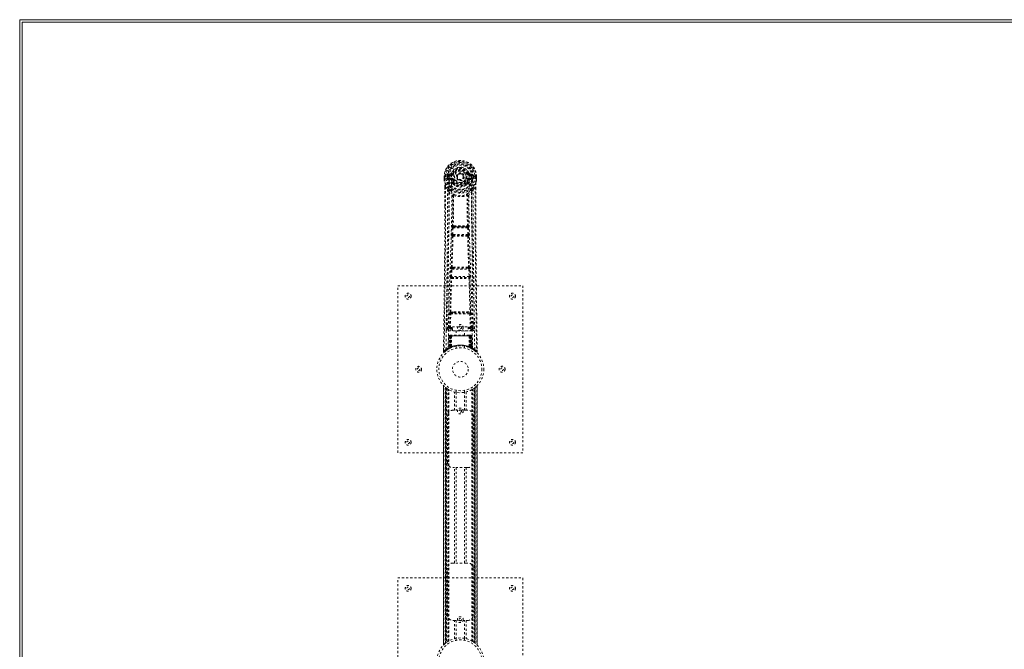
# Model space of a CAD drawing. Header units: inches. Extents: x 38 to 229, y 83 to 131.
# Tile 2 of 8: x 38 to 85, y 101 to 131. Entities that reach past the tile are written whole.
import ezdxf

# ---------------------------------------------------------------- set-up
doc = ezdxf.new("R2010")
doc.units = ezdxf.units.IN
doc.header["$MEASUREMENT"] = 0
doc.linetypes.add('SLD-Dashed', pattern=[0.075, 0.05, -0.025])
doc.linetypes.add('SLD-Solid', pattern=[0])

msp = doc.modelspace()

# ---------------------------------------------------------------- linework, layer by layer
at = {"color": 7, "linetype": 'SLD-Solid', "lineweight": 15}
for p, q in [((37.543, 83.411), (37.543, 130.911)), ((37.543, 130.911), (133.293, 130.911)), ((37.661, 130.793), (37.661, 83.529)), ((133.293, 130.793), (37.661, 130.793)), ((37.661, 130.793), (37.661, 83.529)), ((133.293, 130.793), (37.661, 130.793))]:
    msp.add_line(p, q, dxfattribs=at)
at = {"color": 7, "linetype": 'SLD-Dashed', "lineweight": 0}
for p, q in [((57.881, 123.395), (57.881, 123.278)), ((57.885, 123.395), (57.881, 123.395)), ((57.881, 123.278), (57.881, 123.274)), ((57.882, 123.395), (57.882, 123.278)), ((57.938, 123.394), (57.885, 123.395)), ((57.911, 123.392), (57.911, 123.278)), ((57.961, 123.394), (57.938, 123.394)), ((58.12, 123.394), (57.961, 123.394)), ((58.032, 123.321), (58.032, 123.392)), ((58.032, 123.321), (58.062, 123.322)), ((58.032, 123.321), (58.032, 123.321)), ((58.067, 123.392), (58.062, 123.392)), ((58.062, 123.392), (58.062, 123.322)), ((58.062, 123.321), (58.067, 123.303)), ((58.067, 123.313), (58.067, 123.392)), ((58.067, 123.303), (58.067, 123.313)), ((58.074, 123.276), (58.078, 123.272)), ((58.078, 123.272), (58.078, 123.271)), ((58.078, 123.272), (58.078, 123.271)), ((58.088, 123.26), (58.078, 123.271)), ((58.204, 123.535), (58.085, 123.512)), ((58.088, 123.26), (58.203, 123.24)), ((58.102, 123.324), (58.102, 123.294)), ((58.102, 123.324), (58.232, 123.324)), ((58.232, 123.269), (58.102, 123.294)), ((58.102, 123.294), (58.232, 123.294)), ((58.115, 123.476), (58.232, 123.496)), ((58.115, 123.476), (58.115, 123.446)), ((58.232, 123.476), (58.115, 123.476)), ((58.232, 123.446), (58.115, 123.446)), ((58.232, 123.496), (58.232, 123.476)), ((58.232, 123.446), (58.232, 123.476)), ((58.232, 123.324), (58.232, 123.294)), ((58.232, 123.269), (58.232, 123.294)), ((58.292, 123.54), (58.237, 123.563)), ((58.237, 123.429), (58.237, 123.431)), ((58.314, 123.239), (58.287, 123.228)), ((58.292, 123.54), (58.314, 123.53)), ((58.817, 123.385), (58.816, 123.369)), ((58.817, 123.393), (58.817, 123.385)), ((59.007, 123.53), (59.03, 123.54)), ((59.035, 123.228), (59.007, 123.239)), ((59.03, 123.54), (59.033, 123.532)), ((59.084, 123.431), (59.084, 123.429)), ((59.089, 123.496), (59.206, 123.476)), ((59.089, 123.496), (59.089, 123.476)), ((59.206, 123.476), (59.089, 123.476)), ((59.089, 123.446), (59.089, 123.476)), ((59.206, 123.446), (59.089, 123.446)), ((59.089, 123.324), (59.089, 123.294)), ((59.089, 123.324), (59.22, 123.324)), ((59.22, 123.294), (59.089, 123.269)), ((59.089, 123.269), (59.089, 123.294)), ((59.089, 123.294), (59.22, 123.294)), ((59.236, 123.512), (59.117, 123.535)), ((59.119, 123.24), (59.233, 123.26)), ((59.36, 123.394), (59.202, 123.394)), ((59.206, 123.446), (59.206, 123.476)), ((59.22, 123.294), (59.22, 123.324)), ((59.244, 123.272), (59.233, 123.26)), ((59.233, 123.26), (59.233, 123.26)), ((59.233, 123.26), (59.233, 123.26)), ((59.244, 123.272), (59.248, 123.276)), ((59.254, 123.392), (59.26, 123.392)), ((59.254, 123.313), (59.254, 123.392)), ((59.259, 123.321), (59.254, 123.303)), ((59.254, 123.303), (59.254, 123.313)), ((59.26, 123.322), (59.26, 123.392)), ((59.289, 123.392), (59.289, 123.321)), ((59.289, 123.392), (59.289, 123.392)), ((59.289, 123.321), (59.289, 123.321)), ((59.383, 123.394), (59.36, 123.394)), ((59.436, 123.395), (59.383, 123.394)), ((59.411, 123.278), (59.411, 123.392)), ((59.44, 123.395), (59.436, 123.395)), ((59.439, 123.278), (59.439, 123.395)), ((59.44, 123.395), (59.44, 123.278)), ((59.44, 123.274), (59.44, 123.278)), ((57.924, 122.894), (57.921, 121.969)), ((57.924, 121.969), (57.925, 122.893)), ((57.953, 122.892), (58.049, 122.776)), ((58.293, 123.078), (58.292, 123.097)), ((58.312, 123.033), (58.3, 123.05)), ((58.316, 123.103), (58.316, 123.084)), ((59.005, 123.084), (59.006, 123.103)), ((59.021, 123.05), (59.01, 123.033)), ((59.029, 123.078), (59.029, 123.097)), ((59.272, 122.776), (59.368, 122.892)), ((59.397, 122.839), (59.397, 122.893)), ((59.398, 122.894), (59.398, 122.84)), ((58.333, 122.474), (58.333, 122.474)), ((58.988, 122.474), (58.988, 122.474)), ((58.25, 120.621), (58.267, 120.938)), ((58.295, 120.619), (58.311, 120.936)), ((58.311, 120.936), (59.01, 120.936)), ((58.362, 121.034), (58.322, 121.034)), ((58.33, 120.981), (58.369, 120.981)), ((58.953, 120.981), (58.369, 120.981)), ((58.953, 120.981), (58.992, 120.981)), ((59, 121.034), (58.96, 121.034)), ((59.01, 120.936), (59.027, 120.619)), ((59.071, 120.621), (59.054, 120.938)), ((58.274, 120.527), (58.26, 120.531)), ((59.027, 120.619), (58.295, 120.619)), ((58.318, 120.569), (58.304, 120.574)), ((58.304, 120.574), (59.017, 120.574)), ((59.017, 120.574), (59.003, 120.569)), ((59.047, 120.527), (59.062, 120.531)), ((58.196, 118.603), (58.213, 118.956)), ((58.24, 118.601), (58.257, 118.954)), ((58.257, 118.954), (59.064, 118.954)), ((58.295, 119.05), (58.262, 119.049)), ((58.304, 118.998), (58.272, 118.998)), ((59.018, 118.998), (58.304, 118.998)), ((59.018, 118.998), (59.049, 118.998)), ((59.059, 119.049), (59.027, 119.05)), ((59.064, 118.954), (59.081, 118.601)), ((59.126, 118.603), (59.109, 118.956)), ((58.202, 118.513), (58.21, 118.51)), ((59.081, 118.601), (58.24, 118.601)), ((58.255, 118.553), (58.246, 118.556)), ((58.246, 118.556), (59.075, 118.556)), ((59.075, 118.556), (59.067, 118.553)), ((59.111, 118.51), (59.12, 118.513)), ((55.661, 118.161), (61.661, 118.161)), ((55.661, 110.161), (55.661, 118.161)), ((61.661, 118.161), (61.661, 110.161)), ((58.142, 116.158), (58.158, 116.819)), ((58.187, 116.157), (58.202, 116.818)), ((58.199, 116.903), (58.356, 116.91)), ((58.202, 116.818), (59.119, 116.818)), ((58.21, 116.859), (58.363, 116.861)), ((58.363, 116.861), (58.958, 116.861)), ((58.958, 116.861), (59.111, 116.859)), ((58.966, 116.91), (59.122, 116.903)), ((59.119, 116.818), (59.135, 116.157)), ((59.179, 116.158), (59.164, 116.819)), ((58.052, 116.391), (58.048, 116.103)), ((58.048, 116.101), (58.05, 116.093)), ((58.187, 116.112), (58.187, 116.157)), ((58.187, 116.157), (58.281, 116.157)), ((58.187, 116.112), (58.281, 116.112)), ((58.281, 116.188), (59.031, 116.188)), ((58.281, 116.008), (58.281, 116.188)), ((59.031, 116.188), (59.031, 116.008)), ((59.031, 116.157), (59.135, 116.157)), ((59.031, 116.112), (59.135, 116.112)), ((59.135, 116.112), (59.135, 116.157)), ((59.273, 116.103), (59.27, 116.391)), ((59.272, 116.093), (59.273, 116.101)), ((58.093, 116.055), (58.093, 115.995)), ((58.281, 116.055), (58.093, 116.055)), ((58.093, 115.995), (59.228, 115.995)), ((58.115, 115.757), (58.094, 115.151)), ((58.128, 115.757), (58.107, 115.159)), ((58.128, 115.757), (58.115, 115.757)), ((58.149, 115.76), (58.126, 115.167)), ((58.146, 115.757), (58.126, 115.17)), ((58.214, 115.757), (58.146, 115.757)), ((58.162, 115.786), (58.154, 115.786)), ((58.154, 115.757), (58.154, 115.2)), ((58.161, 115.757), (58.154, 115.757)), ((58.168, 115.786), (58.158, 115.786)), ((58.161, 115.757), (59.16, 115.757)), ((58.161, 115.204), (58.161, 115.757)), ((58.167, 115.206), (58.167, 115.757)), ((58.167, 115.757), (58.174, 115.757)), ((58.174, 115.786), (58.168, 115.786)), ((58.174, 115.757), (58.174, 115.21)), ((59.147, 115.757), (58.174, 115.757)), ((58.23, 115.786), (58.176, 115.786)), ((58.192, 115.786), (58.186, 115.786)), ((58.186, 115.757), (58.186, 115.215)), ((58.192, 115.757), (58.186, 115.757)), ((58.192, 115.786), (58.23, 115.786)), ((58.192, 115.757), (59.13, 115.757)), ((58.192, 115.218), (58.192, 115.757)), ((58.214, 115.757), (58.195, 115.206)), ((58.195, 115.206), (58.214, 115.757)), ((58.245, 115.757), (58.214, 115.757)), ((58.214, 115.757), (58.214, 115.757)), ((58.245, 115.757), (58.24, 115.235)), ((58.252, 115.786), (58.244, 115.786)), ((59.077, 115.757), (58.245, 115.757)), ((59.069, 115.786), (58.252, 115.786)), ((59.031, 116.008), (58.281, 116.008)), ((58.466, 116.008), (58.466, 115.786)), ((58.856, 115.786), (58.856, 116.008)), ((59.228, 116.055), (59.031, 116.055)), ((59.077, 115.786), (59.069, 115.786)), ((59.077, 115.757), (59.081, 115.235)), ((59.107, 115.757), (59.077, 115.757)), ((59.145, 115.786), (59.091, 115.786)), ((59.091, 115.786), (59.129, 115.786)), ((59.126, 115.206), (59.107, 115.757)), ((59.107, 115.757), (59.108, 115.757)), ((59.108, 115.757), (59.127, 115.206)), ((59.175, 115.757), (59.108, 115.757)), ((59.135, 115.786), (59.129, 115.786)), ((59.136, 115.757), (59.13, 115.757)), ((59.13, 115.757), (59.13, 115.218)), ((59.136, 115.215), (59.136, 115.757)), ((59.154, 115.786), (59.147, 115.786)), ((59.147, 115.21), (59.147, 115.757)), ((59.147, 115.757), (59.154, 115.757)), ((59.163, 115.786), (59.154, 115.786)), ((59.154, 115.757), (59.154, 115.206)), ((59.167, 115.786), (59.16, 115.786)), ((59.168, 115.757), (59.16, 115.757)), ((59.16, 115.757), (59.16, 115.204)), ((59.168, 115.2), (59.168, 115.757)), ((59.195, 115.167), (59.173, 115.76)), ((59.175, 115.757), (59.195, 115.17)), ((59.193, 115.757), (59.214, 115.159)), ((59.207, 115.757), (59.193, 115.757)), ((59.207, 115.757), (59.228, 115.151)), ((59.228, 115.995), (59.228, 116.055)), ((58.094, 115.151), (58.107, 115.159)), ((58.111, 115.145), (58.178, 115.179)), ((58.126, 115.17), (58.195, 115.206)), ((58.154, 115.2), (58.161, 115.204)), ((58.166, 115.174), (58.154, 115.2)), ((58.166, 115.174), (58.158, 115.17)), ((58.174, 115.178), (58.161, 115.204)), ((58.174, 115.178), (58.166, 115.174)), ((58.174, 115.21), (58.167, 115.206)), ((58.179, 115.18), (58.167, 115.206)), ((58.171, 115.176), (58.179, 115.18)), ((58.186, 115.183), (58.174, 115.21)), ((58.178, 115.18), (58.186, 115.183)), ((58.178, 115.179), (58.178, 115.18)), ((58.186, 115.215), (58.192, 115.218)), ((58.197, 115.189), (58.186, 115.215)), ((58.204, 115.191), (58.192, 115.218)), ((58.195, 115.206), (58.195, 115.206)), ((58.204, 115.191), (58.197, 115.189)), ((58.461, 115.268), (58.461, 115.172)), ((58.861, 115.172), (58.861, 115.268)), ((59.13, 115.218), (59.118, 115.191)), ((59.124, 115.189), (59.118, 115.191)), ((59.136, 115.215), (59.124, 115.189)), ((59.127, 115.206), (59.126, 115.206)), ((59.127, 115.206), (59.195, 115.17)), ((59.13, 115.218), (59.136, 115.215)), ((59.147, 115.21), (59.135, 115.183)), ((59.154, 115.206), (59.142, 115.18)), ((59.143, 115.18), (59.144, 115.179)), ((59.144, 115.179), (59.159, 115.172)), ((59.154, 115.206), (59.147, 115.21)), ((59.16, 115.204), (59.148, 115.178)), ((59.155, 115.174), (59.148, 115.178)), ((59.168, 115.2), (59.155, 115.174)), ((59.182, 115.161), (59.155, 115.174)), ((59.16, 115.204), (59.168, 115.2)), ((59.176, 115.163), (59.211, 115.145)), ((59.214, 115.159), (59.228, 115.151)), ((59.223, 115.139), (59.236, 115.131)), ((57.855, 115.086), (57.854, 115.02)), ((57.855, 115.086), (57.854, 115.019)), ((57.854, 115.019), (57.884, 115.019)), ((57.856, 115.083), (57.856, 115.019)), ((57.904, 114.998), (57.945, 115.032)), ((58.079, 115.127), (58.093, 115.135)), ((59.229, 115.135), (59.242, 115.127)), ((59.376, 115.032), (59.418, 114.998)), ((59.437, 115.019), (59.417, 114.997)), ((59.467, 115.02), (59.466, 115.087)), ((57.856, 113.376), (57.856, 100.946)), ((57.856, 100.947), (57.856, 113.375)), ((57.856, 113.375), (57.856, 113.374)), ((57.856, 113.374), (57.856, 100.947)), ((57.868, 100.959), (57.868, 113.363)), ((57.946, 101.029), (57.946, 113.292)), ((57.946, 113.292), (57.946, 101.029)), ((57.95, 113.288), (57.95, 101.033)), ((57.991, 113.257), (57.954, 113.285)), ((57.954, 101.036), (57.954, 113.285)), ((57.954, 113.285), (57.954, 101.036)), ((57.96, 113.281), (57.96, 101.041)), ((57.969, 101.048), (57.969, 113.273)), ((57.97, 101.049), (57.97, 113.272)), ((57.972, 113.271), (57.972, 101.05)), ((57.974, 113.269), (57.974, 101.052)), ((59.325, 101.069), (59.325, 113.253)), ((59.347, 101.052), (59.347, 113.269)), ((59.349, 101.05), (59.349, 113.271)), ((59.351, 113.272), (59.351, 101.049)), ((59.355, 113.276), (59.355, 101.046)), ((59.367, 113.285), (59.367, 101.036)), ((59.367, 101.036), (59.367, 113.285)), ((59.37, 101.034), (59.37, 113.287)), ((59.376, 113.292), (59.371, 113.288)), ((59.371, 101.033), (59.371, 113.288)), ((59.376, 113.292), (59.376, 101.029)), ((59.376, 101.029), (59.376, 113.292)), ((59.454, 113.363), (59.454, 100.959)), ((59.466, 100.945), (59.466, 113.376)), ((59.466, 113.375), (59.466, 100.947)), ((59.466, 100.947), (59.466, 113.374)), ((58.005, 113.247), (58.005, 101.075)), ((58.062, 113.208), (58.058, 113.211)), ((58.062, 101.113), (58.062, 113.208)), ((58.088, 101.129), (58.088, 113.193)), ((58.105, 101.139), (58.105, 113.182)), ((58.379, 112.196), (58.379, 113.072)), ((58.461, 113.15), (58.461, 113.053)), ((58.463, 113.053), (58.463, 112.196)), ((58.858, 112.196), (58.858, 113.053)), ((58.861, 113.053), (58.861, 113.15)), ((58.942, 113.072), (58.942, 112.196)), ((59.216, 101.139), (59.216, 113.182)), ((59.234, 101.129), (59.234, 113.193)), ((59.259, 101.113), (59.259, 113.208)), ((58.046, 109.696), (58.046, 111.946)), ((58.296, 112.196), (58.379, 112.196)), ((58.942, 112.196), (58.379, 112.196)), ((58.942, 112.196), (59.026, 112.196)), ((59.276, 111.946), (59.276, 109.696)), ((61.661, 110.161), (55.661, 110.161)), ((58.379, 109.446), (58.296, 109.446)), ((58.379, 104.876), (58.379, 109.446)), ((58.942, 109.446), (58.379, 109.446)), ((58.463, 109.446), (58.463, 104.876)), ((58.858, 104.876), (58.858, 109.446)), ((58.942, 109.446), (58.942, 104.876)), ((59.026, 109.446), (58.942, 109.446)), ((58.296, 104.876), (58.379, 104.876)), ((58.942, 104.876), (58.379, 104.876)), ((58.942, 104.876), (59.026, 104.876)), ((58.046, 102.376), (58.046, 104.626)), ((59.276, 104.626), (59.276, 102.376)), ((55.661, 104.161), (61.661, 104.161)), ((55.661, 96.161), (55.661, 104.161)), ((61.661, 104.161), (61.661, 96.161)), ((58.379, 102.126), (58.296, 102.126)), ((58.379, 101.25), (58.379, 102.126)), ((58.379, 102.126), (58.942, 102.126)), ((58.463, 102.126), (58.463, 101.268)), ((58.858, 101.268), (58.858, 102.126)), ((58.942, 102.126), (58.942, 101.25)), ((59.026, 102.126), (58.942, 102.126)), ((57.946, 101.029), (57.95, 101.033)), ((58.461, 101.268), (58.461, 101.172)), ((58.861, 101.172), (58.861, 101.268)), ((59.259, 101.113), (59.264, 101.11)), ((59.331, 101.064), (59.367, 101.036)), ((59.371, 101.033), (59.376, 101.029)), ((59.466, 100.947), (59.465, 100.947))]:
    msp.add_line(p, q, dxfattribs=at)
at = {"color": 7, "linetype": 'SLD-Dashed', "lineweight": 0, "flags": 128}
for points in [[(58.237, 123.431), (58.243, 123.508), (58.266, 123.582), (58.306, 123.651), (58.359, 123.711), (58.424, 123.76), (58.498, 123.796), (58.578, 123.818), (58.661, 123.825), (58.744, 123.818), (58.823, 123.796), (58.897, 123.76), (58.962, 123.711), (59.016, 123.651), (59.055, 123.582), (59.078, 123.508), (59.084, 123.431)], [(57.881, 123.395), (57.881, 123.394), (57.882, 123.394), (57.884, 123.394), (57.888, 123.393), (57.893, 123.393), (57.898, 123.393), (57.904, 123.393), (57.911, 123.392)], [(57.881, 123.278), (57.894, 123.181), (57.91, 123.105)], [(57.881, 123.274), (57.882, 123.274), (57.884, 123.274), (57.887, 123.275), (57.891, 123.275), (57.895, 123.276), (57.9, 123.277), (57.905, 123.277), (57.911, 123.278)], [(57.911, 123.278), (57.904, 123.278), (57.898, 123.278), (57.893, 123.278), (57.888, 123.278), (57.884, 123.278), (57.882, 123.278), (57.881, 123.278), (57.881, 123.278)], [(57.881, 123.274), (57.893, 123.184), (57.912, 123.094)], [(57.973, 115.113), (57.98, 116.16), (58, 117.205), (58.029, 118.247), (58.064, 119.285), (58.099, 120.319), (58.124, 121.349), (58.132, 122.374), (58.12, 123.394)], [(58.062, 123.321), (58.062, 123.322), (58.062, 123.322)], [(58.067, 123.313), (58.084, 123.321), (58.102, 123.324)], [(58.115, 123.446), (58.092, 123.45), (58.073, 123.463)], [(58.082, 115.169), (58.091, 116.213), (58.112, 117.256), (58.144, 118.296), (58.181, 119.331), (58.218, 120.363), (58.244, 121.389), (58.252, 122.411), (58.238, 123.428)], [(58.23, 123.217), (58.217, 123.234), (58.203, 123.24)], [(58.292, 123.097), (58.26, 123.149), (58.23, 123.217)], [(58.232, 123.496), (58.269, 123.51), (58.283, 123.524)], [(58.283, 123.524), (58.288, 123.531), (58.292, 123.54)], [(58.287, 123.228), (58.314, 123.164), (58.344, 123.115)], [(58.342, 123.519), (58.336, 123.521), (58.331, 123.523), (58.327, 123.525), (58.322, 123.527), (58.319, 123.528), (58.316, 123.529), (58.315, 123.53), (58.314, 123.53)], [(58.342, 123.251), (58.336, 123.249), (58.331, 123.246), (58.327, 123.244), (58.322, 123.243), (58.319, 123.241), (58.316, 123.24), (58.315, 123.239), (58.314, 123.239)], [(58.977, 123.115), (59.007, 123.164), (59.035, 123.228)], [(58.98, 123.519), (58.985, 123.521), (58.99, 123.523), (58.995, 123.525), (58.999, 123.527), (59.002, 123.528), (59.005, 123.529), (59.007, 123.53), (59.007, 123.53)], [(58.98, 123.251), (58.985, 123.249), (58.99, 123.246), (58.995, 123.244), (58.999, 123.243), (59.002, 123.241), (59.005, 123.24), (59.007, 123.239), (59.007, 123.239)], [(59.029, 123.097), (59.062, 123.149), (59.092, 123.217)], [(59.24, 115.169), (59.231, 116.214), (59.209, 117.257), (59.178, 118.296), (59.14, 119.332), (59.104, 120.363), (59.078, 121.39), (59.07, 122.412), (59.084, 123.428)], [(59.092, 123.217), (59.105, 123.234), (59.119, 123.24)], [(59.349, 115.113), (59.341, 116.16), (59.322, 117.205), (59.292, 118.247), (59.257, 119.285), (59.223, 120.319), (59.198, 121.349), (59.189, 122.374), (59.202, 123.394)], [(59.249, 123.463), (59.229, 123.45), (59.206, 123.446)], [(59.22, 123.324), (59.238, 123.321), (59.254, 123.313)], [(59.26, 123.322), (59.259, 123.322), (59.259, 123.321)], [(59.26, 123.392), (59.263, 123.392), (59.27, 123.392), (59.279, 123.392), (59.289, 123.392)], [(59.289, 123.321), (59.279, 123.321), (59.27, 123.322), (59.263, 123.322), (59.26, 123.322)], [(59.41, 123.094), (59.427, 123.173), (59.44, 123.274)], [(59.411, 123.392), (59.417, 123.392), (59.423, 123.393), (59.429, 123.393), (59.433, 123.393), (59.437, 123.394), (59.44, 123.394), (59.441, 123.394), (59.44, 123.395)], [(59.44, 123.278), (59.441, 123.278), (59.44, 123.278), (59.437, 123.278), (59.433, 123.278), (59.429, 123.278), (59.423, 123.278), (59.417, 123.278), (59.411, 123.278)], [(59.44, 123.274), (59.439, 123.274), (59.437, 123.274), (59.434, 123.275), (59.431, 123.275), (59.426, 123.276), (59.421, 123.277), (59.416, 123.277), (59.411, 123.278)], [(59.44, 123.278), (59.428, 123.181), (59.412, 123.105)], [(57.953, 122.892), (57.952, 121.426), (57.943, 119.954), (57.928, 118.507), (57.926, 118.286), (57.923, 118.056), (57.92, 117.853), (57.918, 117.654), (57.915, 117.439), (57.913, 117.289), (57.911, 117.132), (57.909, 116.975), (57.908, 116.858), (57.906, 116.718), (57.904, 116.556), (57.9, 116.224), (57.897, 116.019), (57.894, 115.764), (57.89, 115.503), (57.887, 115.255), (57.884, 115.019)], [(57.91, 123.105), (57.91, 123.099), (57.912, 123.094)], [(58.091, 122.815), (57.991, 122.939), (57.912, 123.094)], [(57.924, 122.894), (57.923, 122.893), (57.924, 122.893), (57.926, 122.893), (57.93, 122.892), (57.935, 122.892), (57.941, 122.892), (57.947, 122.892), (57.953, 122.892)], [(58.049, 122.776), (58.049, 122.256), (58.047, 121.723), (58.045, 121.178), (58.041, 120.663), (58.037, 120.133), (58.031, 119.581), (58.026, 119.092), (58.023, 118.835), (58.02, 118.562), (58.016, 118.273), (58.013, 117.969), (58.009, 117.694), (58.006, 117.453), (58.003, 117.262), (58.001, 117.047), (57.997, 116.806), (57.994, 116.581), (57.992, 116.388), (57.99, 116.228), (57.988, 116.101)], [(58.187, 122.727), (58.196, 122.718), (58.201, 122.712)], [(58.312, 123.033), (58.386, 122.975), (58.443, 122.945)], [(58.878, 122.945), (58.935, 122.975), (59.01, 123.033)], [(59.12, 122.712), (59.125, 122.718), (59.135, 122.727)], [(59.23, 122.815), (59.331, 122.94), (59.41, 123.094)], [(59.333, 116.101), (59.332, 116.237), (59.329, 116.409), (59.327, 116.618), (59.323, 116.863), (59.32, 117.112), (59.317, 117.331), (59.315, 117.485), (59.313, 117.623), (59.312, 117.744), (59.31, 117.9), (59.308, 118.063), (59.306, 118.219), (59.296, 119.032), (59.287, 119.85), (59.279, 120.823), (59.274, 121.813), (59.272, 122.776)], [(59.368, 122.892), (59.374, 122.892), (59.38, 122.892), (59.386, 122.892), (59.391, 122.892), (59.395, 122.893), (59.397, 122.893), (59.398, 122.893), (59.398, 122.894)], [(59.368, 122.892), (59.37, 121.428), (59.379, 119.954), (59.393, 118.507), (59.396, 118.26), (59.399, 118.002), (59.402, 117.786), (59.405, 117.557), (59.408, 117.307), (59.411, 117.036), (59.414, 116.818), (59.418, 116.555), (59.422, 116.232), (59.425, 116.021), (59.428, 115.763), (59.431, 115.501), (59.434, 115.253), (59.437, 115.019)], [(59.398, 122.84), (59.406, 120.27), (59.434, 117.645), (59.467, 115.019)], [(59.41, 123.094), (59.411, 123.099), (59.412, 123.105)], [(58.108, 122.663), (58.195, 122.563), (58.295, 122.475)], [(58.286, 121.028), (58.296, 121.748), (58.297, 122.466)], [(58.343, 122.485), (58.338, 122.494), (58.331, 122.5), (58.323, 122.503), (58.315, 122.503), (58.308, 122.5), (58.302, 122.494), (58.297, 122.485), (58.295, 122.475)], [(58.333, 122.474), (58.332, 121.755), (58.322, 121.034)], [(59.026, 122.475), (59.024, 122.485), (59.02, 122.494), (59.014, 122.5), (59.006, 122.503), (58.998, 122.503), (58.99, 122.5), (58.983, 122.494), (58.978, 122.485)], [(59, 121.034), (58.989, 121.755), (58.988, 122.474)], [(59.036, 121.028), (59.025, 121.748), (59.024, 122.466)], [(59.026, 122.475), (59.127, 122.563), (59.213, 122.663)], [(57.921, 121.969), (57.915, 120.27), (57.888, 117.645), (57.855, 115.086)], [(58.267, 120.938), (58.272, 120.938), (58.282, 120.937), (58.296, 120.937), (58.311, 120.936)], [(58.33, 120.981), (58.329, 120.98), (58.327, 120.979), (58.324, 120.976), (58.318, 120.966), (58.314, 120.952), (58.311, 120.936)], [(58.362, 121.034), (58.661, 121.036), (58.96, 121.034)], [(58.369, 120.981), (58.661, 120.982), (58.953, 120.981)], [(59.01, 120.936), (59.025, 120.937), (59.039, 120.937), (59.049, 120.938), (59.054, 120.938)], [(58.228, 119.045), (58.252, 119.787), (58.274, 120.527)], [(58.25, 120.621), (58.256, 120.621), (58.266, 120.62), (58.28, 120.619), (58.295, 120.619)], [(58.262, 119.049), (58.287, 119.792), (58.31, 120.532)], [(58.304, 120.574), (58.299, 120.578), (58.296, 120.587), (58.295, 120.594), (58.294, 120.602), (58.294, 120.61), (58.295, 120.619)], [(59.012, 120.532), (59.034, 119.792), (59.059, 119.049)], [(59.027, 120.619), (59.027, 120.61), (59.027, 120.602), (59.027, 120.594), (59.026, 120.587), (59.022, 120.578), (59.017, 120.574)], [(59.027, 120.619), (59.041, 120.619), (59.056, 120.62), (59.066, 120.621), (59.071, 120.621)], [(59.094, 119.045), (59.069, 119.787), (59.047, 120.527)], [(58.213, 118.956), (58.215, 118.988), (58.215, 118.99)], [(58.213, 118.956), (58.217, 118.956), (58.228, 118.955), (58.242, 118.954), (58.257, 118.954)], [(59.064, 118.954), (59.08, 118.954), (59.094, 118.955), (59.104, 118.956), (59.109, 118.956)], [(59.109, 118.956), (59.106, 118.988), (59.106, 118.99)], [(58.166, 116.901), (58.186, 117.707), (58.21, 118.51)], [(58.196, 118.603), (58.2, 118.603), (58.211, 118.602), (58.225, 118.602), (58.24, 118.601)], [(58.2, 116.904), (58.219, 117.71), (58.244, 118.513)], [(59.077, 118.513), (59.102, 117.71), (59.122, 116.903)], [(59.081, 118.601), (59.097, 118.602), (59.111, 118.602), (59.121, 118.603), (59.126, 118.603)], [(59.155, 116.901), (59.136, 117.707), (59.111, 118.51)], [(58.158, 116.819), (58.162, 116.819), (58.172, 116.819), (58.187, 116.819), (58.202, 116.818)], [(58.356, 116.91), (58.661, 116.91), (58.966, 116.91)], [(58.363, 116.861), (58.661, 116.861), (58.958, 116.861)], [(59.119, 116.818), (59.135, 116.819), (59.149, 116.819), (59.159, 116.819), (59.164, 116.819)], [(58.142, 116.158), (58.072, 116.13), (58.048, 116.101)], [(58.093, 116.055), (58.117, 116.084), (58.187, 116.112)], [(58.142, 116.158), (58.147, 116.158), (58.157, 116.158), (58.171, 116.158), (58.187, 116.157)], [(59.135, 116.157), (59.151, 116.158), (59.165, 116.158), (59.175, 116.158), (59.179, 116.158)], [(59.135, 116.112), (59.204, 116.084), (59.228, 116.055)], [(59.273, 116.101), (59.249, 116.13), (59.179, 116.158)], [(58.115, 115.757), (58.118, 115.757), (58.126, 115.757), (58.139, 115.757), (58.154, 115.757)], [(58.167, 115.757), (58.153, 115.757), (58.14, 115.757), (58.132, 115.757), (58.128, 115.757)], [(58.146, 115.757), (58.147, 115.757), (58.149, 115.757), (58.152, 115.757), (58.157, 115.757), (58.163, 115.757), (58.17, 115.757), (58.178, 115.757), (58.186, 115.757)], [(59.136, 115.757), (59.144, 115.757), (59.151, 115.757), (59.158, 115.757), (59.164, 115.757), (59.169, 115.757), (59.173, 115.757), (59.175, 115.757), (59.175, 115.757)], [(59.145, 115.786), (59.145, 115.786), (59.144, 115.786)], [(59.193, 115.757), (59.19, 115.757), (59.181, 115.757), (59.169, 115.757), (59.154, 115.757)], [(59.168, 115.757), (59.183, 115.757), (59.195, 115.757), (59.204, 115.757), (59.207, 115.757)], [(59.175, 115.757), (59.174, 115.763), (59.173, 115.765)], [(58.021, 115.088), (58.07, 115.121), (58.115, 115.147)], [(59.197, 115.162), (59.196, 115.168), (59.196, 115.17)], [(59.212, 115.144), (59.252, 115.121), (59.3, 115.089)], [(59.234, 115.134), (59.227, 115.145), (59.223, 115.159)], [(57.857, 115.02), (57.859, 115.012), (57.862, 115.004), (57.868, 114.998), (57.874, 114.993), (57.881, 114.99), (57.888, 114.99), (57.896, 114.991), (57.902, 114.995)], [(57.904, 114.997), (57.937, 115.025), (57.945, 115.032)], [(59.419, 114.999), (59.426, 114.996), (59.434, 114.993), (59.442, 114.993), (59.45, 114.994), (59.457, 114.997), (59.462, 115.003), (59.466, 115.009), (59.467, 115.017)], [(59.467, 115.019), (59.467, 115.02), (59.465, 115.02), (59.459, 115.019), (59.449, 115.019), (59.443, 115.019), (59.437, 115.019)], [(59.371, 113.289), (59.365, 113.283), (59.355, 113.276)], [(58.467, 113.053), (58.465, 113.053), (58.463, 113.053)], [(58.858, 113.053), (58.86, 113.053), (58.842, 113.05), (58.804, 113.045), (58.749, 113.039), (58.685, 113.036), (58.661, 113.036)], [(58.858, 113.053), (58.847, 113.051), (58.822, 113.047)], [(58.463, 101.268), (58.474, 101.27), (58.483, 101.271)], [(58.855, 101.269), (58.857, 101.269), (58.858, 101.268)], [(59.355, 101.046), (59.366, 101.037), (59.372, 101.033)]]:
    msp.add_lwpolyline(points, dxfattribs=at)
at = {"color": 7, "linetype": 'SLD-Dashed', "lineweight": 0}
for centre, radius in [((58.661, 123.385), 0.7), ((58.661, 123.385), 0.69), ((58.661, 123.385), 0.623), ((58.661, 123.385), 0.32), ((58.661, 123.385), 0.275), ((58.661, 123.385), 0.187), ((58.661, 123.385), 0.157), ((58.661, 123.385), 0.142), ((58.661, 123.385), 0.14), ((58.661, 123.385), 0.138), ((56.161, 117.661), 0.141), ((56.161, 117.661), 0.0625), ((61.161, 117.661), 0.141), ((61.161, 117.661), 0.0625), ((58.661, 116.161), 0.141), ((58.661, 116.161), 0.0625), ((58.661, 114.161), 1.125), ((58.661, 114.161), 1.03), ((56.661, 114.161), 0.14), ((56.661, 114.161), 0.0625), ((58.661, 114.161), 0.376), ((60.661, 114.161), 0.141), ((60.661, 114.161), 0.0625), ((58.661, 112.161), 0.141), ((58.661, 112.161), 0.0625), ((56.161, 110.661), 0.141), ((56.161, 110.661), 0.0625), ((61.161, 110.661), 0.141), ((61.161, 110.661), 0.0625), ((56.161, 103.661), 0.141), ((56.161, 103.661), 0.0625), ((61.161, 103.661), 0.141), ((61.161, 103.661), 0.0625), ((58.661, 102.161), 0.14), ((58.661, 102.161), 0.0625), ((58.661, 100.161), 1.125), ((58.661, 100.161), 1.03)]:
    msp.add_circle(centre, radius, dxfattribs=at)
for centre, radius, start, end in [((58.661, 123.385), 0.78, 0, 179.3038), ((58.661, 123.385), 0.78, 0.7166, 179.2834), ((58.661, 123.385), 0.75, 0.5684, 179.4316), ((58.661, 123.385), 0.629, 0.6528, 179.3472), ((58.661, 123.385), 0.599, 0.6527, 179.3473), ((58.661, 123.4), 0.541, 359.35, 180.65), ((58.661, 123.385), 0.459, 22.774, 157.226), ((58.661, 123.385), 0.4, 22.774, 157.226), ((58.661, 123.385), 0.376, 22.774, 157.226), ((58.661, 123.385), 0.346, 22.7741, 157.2259), ((58.661, 123.385), 0.275, 89.9999, 270.0001), ((58.661, 123.385), 0.275, 269.9999, 90.0001), ((57.911, 123.278), 0.03, 180.0028, 185.051), ((58.661, 123.385), 0.787, 188.0937, 351.9063), ((58.661, 123.385), 0.758, 188.0936, 351.9064), ((58.059, 124.44), 1.048, 268.5368, 270.1566), ((58.661, 123.385), 0.632, 185.8274, 354.1726), ((58.661, 123.385), 0.602, 186.0327, 353.9673), ((58.661, 123.385), 0.593, 172.3909, 179.3289), ((58.154, 123.31), 0.0865, 184.5774, 202.6775), ((58.277, 123.436), 0.206, 158.3434, 172.3402), ((58.101, 123.263), 0.0306, 89.0709, 154.5713), ((58.53, 123.481), 0.499, 204.8903, 243.9921), ((58.114, 123.506), 0.0299, 167.8922, 271.9537), ((58.469, 123.482), 0.441, 210.2268, 246.4276), ((58.239, 123.207), 0.221, 90.3103, 122.5182), ((58.233, 123.526), 0.0301, 162.3547, 268.5738), ((58.233, 123.239), 0.0299, 91.099, 178.7796), ((58.195, 123.58), 0.0453, 281.2448, 337.5806), ((58.26, 123.212), 0.031, 31.5685, 169.905), ((58.232, 123.565), 0.089, 270, 337.226), ((58.232, 123.565), 0.119, 270.0001, 337.2255), ((58.232, 123.205), 0.119, 22.7745, 89.9999), ((58.232, 123.205), 0.089, 22.774, 90), ((58.226, 123.204), 0.0649, 21.319, 85.0769), ((58.661, 123.385), 0.376, 202.774, 337.226), ((58.661, 123.385), 0.346, 202.7741, 337.2259), ((58.661, 123.385), 0.157, 245.2931, 290.0155), ((59.089, 123.565), 0.119, 202.7733, 270), ((59.089, 123.205), 0.119, 90, 157.2267), ((59.089, 123.565), 0.089, 202.774, 270), ((59.089, 123.205), 0.089, 90, 157.226), ((58.797, 123.476), 0.492, 295.7072, 335.4808), ((58.852, 123.483), 0.441, 293.5938, 329.7434), ((59.63, 122.185), 1.482, 111.6269, 113.9217), ((59.095, 123.567), 0.0715, 209.6358, 265.2015), ((59.095, 123.204), 0.0649, 94.9251, 158.6791), ((59.061, 123.212), 0.031, 10.1775, 148.349), ((59.126, 123.58), 0.0454, 202.4836, 258.6909), ((59.078, 123.196), 0.233, 58.0388, 88.5928), ((59.089, 123.526), 0.0301, 271.4234, 17.648), ((59.089, 123.239), 0.0299, 1.1762, 88.9499), ((59.207, 123.506), 0.0299, 268.0439, 12.1102), ((59.22, 123.263), 0.0306, 25.4238, 90.934), ((59.045, 123.436), 0.206, 7.6598, 21.6566), ((59.139, 123.317), 0.116, 339.6303, 353.1052), ((58.661, 123.385), 0.593, 0.6711, 7.6091), ((56.737, 122.923), 1.187, 358.5709, 8.791), ((54.439, 122.276), 3.568, 9.9427, 13.2523), ((58.383, 122.458), 0.461, 129.1774, 136.3322), ((53.347, 120.241), 5.342, 26.9668, 28.3357), ((59.643, 124.394), 2.213, 225.5085, 228.8668), ((58.169, 122.661), 0.0608, 58.0037, 177.4271), ((58.933, 123.224), 0.893, 214.988, 231.1483), ((58.323, 123.094), 0.0305, 44.5492, 174.2842), ((58.314, 123.057), 0.0459, 88.3011, 118.8707), ((58.337, 123.075), 0.0448, 175.0743, 213.949), ((58.315, 123.038), 0.046, 88.2911, 118.8081), ((58.351, 123.029), 0.0396, 127.1232, 174.8303), ((58.343, 123.08), 0.0347, 87.2679, 140.6014), ((58.661, 123.397), 0.453, 220.4512, 319.5488), ((58.349, 123.085), 0.033, 181.8858, 228.3736), ((58.661, 123.424), 0.494, 227.4887, 312.5113), ((58.661, 123.378), 0.411, 219.7062, 320.2938), ((58.661, 123.365), 0.473, 242.6143, 297.3857), ((58.388, 123.224), 0.893, 308.8528, 325.0101), ((58.999, 123.094), 0.0305, 5.7192, 135.4474), ((58.979, 123.08), 0.0347, 39.3931, 92.7375), ((58.972, 123.085), 0.033, 311.6264, 358.1142), ((58.97, 123.029), 0.0396, 5.1864, 52.8694), ((59.007, 123.038), 0.046, 61.1899, 91.7136), ((59.007, 123.057), 0.0459, 61.1293, 91.6989), ((58.984, 123.075), 0.0448, 326.2227, 4.9298), ((59.152, 122.661), 0.0608, 2.5714, 122.0035), ((57.679, 124.394), 2.213, 311.1332, 314.4915), ((64.033, 120.21), 5.408, 151.6726, 153.0248), ((58.939, 122.458), 0.461, 43.6621, 50.8248), ((62.882, 122.276), 3.568, 166.7477, 170.0573), ((60.585, 122.923), 1.188, 171.2127, 181.4268), ((-441.46, 123.982), 499.571, 359.09608, 359.84877), ((58.356, 122.47), 0.0608, 73.7743, 175.9566), ((58.284, 122.467), 0.0133, 356.8109, 33.9217), ((58.33, 122.403), 0.0708, 87.2821, 117.2844), ((58.346, 122.473), 0.0128, 102.3396, 173.3592), ((58.415, 122.468), 0.0738, 124.9835, 166.7533), ((58.661, 123.398), 0.966, 250.8189, 289.1818), ((58.661, 123.322), 0.844, 250.0604, 289.9396), ((58.966, 122.47), 0.0608, 4.0452, 106.2255), ((58.906, 122.468), 0.0738, 13.2389, 55.0229), ((58.975, 122.473), 0.0128, 6.6395, 77.6752), ((58.992, 122.403), 0.0708, 62.7142, 92.7158), ((59.037, 122.467), 0.0133, 146.0812, 183.2992), ((558.782, 123.982), 499.571, 180.15123, 180.90392), ((58.448, 120.947), 0.181, 153.5363, 182.776), ((58.316, 120.961), 0.0735, 85.5115, 114.1501), ((58.331, 121.026), 0.0457, 178.2709, 268.1452), ((58.425, 121.023), 0.104, 173.857, 204.0356), ((58.461, 121.021), 0.101, 172.2373, 203.4689), ((58.86, 121.021), 0.101, 336.524, 7.7648), ((58.897, 121.023), 0.104, 335.9644, 6.143), ((58.99, 121.026), 0.0457, 271.8546, 1.7263), ((58.953, 120.938), 0.0575, 357.8234, 47.5872), ((59.006, 120.961), 0.073, 65.7493, 94.5941), ((58.874, 120.947), 0.181, 357.2198, 26.4645), ((58.411, 120.592), 0.163, 169.7775, 201.8722), ((58.305, 120.529), 0.0451, 90.8601, 176.7747), ((58.319, 120.524), 0.0451, 90.8994, 176.6051), ((58.303, 120.458), 0.0749, 85.0961, 112.9459), ((58.367, 120.538), 0.0574, 147.5053, 185.9268), ((58.661, 157.905), 37.374, 269.4617, 270.5382), ((58.661, 153.152), 32.585, 269.3979, 270.6021), ((59.002, 120.524), 0.0451, 3.3926, 89.1029), ((58.954, 120.538), 0.0578, 354.2238, 32.344), ((59.018, 120.457), 0.075, 67.0718, 94.8932), ((59.017, 120.529), 0.0451, 3.2253, 89.1399), ((58.91, 120.592), 0.163, 338.1264, 10.2181), ((58.351, 118.988), 0.136, 155.3332, 179.247), ((58.255, 118.965), 0.0843, 84.8717, 108.7961), ((58.272, 119.044), 0.0448, 177.9354, 222.9039), ((58.272, 119.041), 0.0425, 220.4668, 270.3966), ((58.325, 118.955), 0.068, 141.0985, 181.6399), ((58.349, 119.039), 0.087, 173.467, 208.3326), ((58.375, 119.038), 0.0814, 171.2514, 208.6849), ((58.661, 86.27), 32.782, 89.3605, 90.6395), ((58.661, 85.644), 33.356, 89.387, 90.613), ((58.946, 119.038), 0.0814, 331.3102, 8.7539), ((58.973, 119.039), 0.0868, 331.6283, 6.5679), ((59.048, 119.044), 0.0456, 271.255, 1.8219), ((58.996, 118.955), 0.068, 358.3592, 38.9124), ((59.067, 118.966), 0.0837, 71.1203, 95.2093), ((58.97, 118.988), 0.136, 0.7183, 24.7115), ((58.402, 118.572), 0.209, 171.5864, 196.4906), ((58.247, 118.511), 0.0451, 90.5942, 177.0816), ((58.255, 118.507), 0.0451, 90.6219, 177.0088), ((58.237, 118.423), 0.0908, 85.1442, 107.0286), ((58.294, 118.586), 0.0563, 164.2599, 211.7614), ((58.299, 118.52), 0.0546, 143.5183, 186.9863), ((58.661, 155.157), 36.646, 269.3489, 270.6511), ((58.661, 151.371), 32.821, 269.291, 270.709), ((59.066, 118.507), 0.0451, 2.9874, 89.3788), ((59.023, 118.52), 0.055, 353.1557, 36.3333), ((59.027, 118.586), 0.0563, 328.2386, 15.7342), ((59.075, 118.511), 0.0451, 2.9201, 89.4071), ((59.085, 118.423), 0.091, 73.0018, 94.8392), ((58.919, 118.572), 0.209, 343.5118, 8.4083), ((58.559, 116.819), 0.402, 168.1518, 179.9204), ((58.192, 116.765), 0.139, 86.8585, 100.6177), ((58.212, 116.905), 0.0456, 184.1731, 268.2455), ((58.31, 116.907), 0.111, 181.783, 205.6571), ((58.307, 116.819), 0.105, 157.5313, 180.3684), ((58.444, 116.898), 0.0888, 172.3607, 204.4), ((58.877, 116.898), 0.0888, 335.6059, 7.6388), ((59.013, 116.907), 0.11, 334.2179, 358.3363), ((59.11, 116.905), 0.0456, 271.7538, 355.8277), ((59.014, 116.819), 0.105, 359.6246, 22.4756), ((59.13, 116.763), 0.141, 79.4665, 93.0567), ((58.763, 116.819), 0.401, 0.0762, 11.8384), ((58.024, 117.694), 1.593, 268.7128, 270.8703), ((58.093, 116.1), 0.105, 179.2619, 269.9953), ((58.092, 116.097), 0.0423, 186.5711, 271.9587), ((58.187, 116.157), 0.0451, 179.0349, 269.5705), ((59.134, 116.157), 0.0451, 270.4288, 0.8997), ((59.228, 116.1), 0.105, 270.0047, 0.7381), ((59.23, 116.097), 0.0423, 268.0367, 353.4327), ((59.298, 117.699), 1.598, 269.133, 271.2838), ((58.145, 115.756), 0.03, 90.0058, 178.0003), ((58.176, 115.713), 0.0742, 106.7358, 144.0562), ((58.158, 115.756), 0.03, 90.0317, 178.0283), ((58.173, 115.62), 0.164, 91.7106, 100.6203), ((58.176, 115.756), 0.03, 90.0629, 178.0689), ((58.181, 115.751), 0.0356, 82.0688, 170.2915), ((58.574, 115.764), 0.413, 176.9651, 180.9826), ((58.753, 115.763), 0.585, 177.9614, 180.6048), ((58.602, 115.764), 0.428, 177.0731, 180.9488), ((58.631, 115.764), 0.446, 177.1812, 180.9057), ((58.637, 115.764), 0.446, 177.1812, 180.9058), ((58.244, 115.756), 0.0299, 90.1831, 178.2054), ((58.244, 115.756), 0.0299, 90.1831, 178.2054), ((58.281, 115.763), 0.0369, 141.8549, 189.6665), ((59.042, 115.763), 0.0354, 349.2737, 39.1962), ((59.077, 115.756), 0.0299, 1.7946, 89.8124), ((59.078, 115.756), 0.0299, 1.7946, 89.8169), ((58.683, 115.764), 0.446, 359.0885, 2.8061), ((58.69, 115.764), 0.446, 359.0943, 2.8188), ((59.145, 115.756), 0.03, 1.9311, 89.9371), ((58.721, 115.764), 0.427, 359.0437, 2.9343), ((58.569, 115.763), 0.585, 359.3952, 2.0386), ((59.149, 115.618), 0.166, 79.6009, 88.3387), ((58.744, 115.764), 0.416, 359.0284, 3.0147), ((59.163, 115.756), 0.03, 1.9717, 89.9683), ((59.146, 115.713), 0.0742, 35.9438, 73.2642), ((59.177, 115.756), 0.03, 1.9925, 89.9968), ((58.661, 114.16), 1.158, 47.8705, 132.1289), ((58.648, 113.921), 1.37, 114.4317, 119.5493), ((58.661, 114.161), 1.128, 119.5111, 124.6477), ((58.064, 115.152), 0.03, 301.0442, 358.0226), ((58.661, 114.129), 1.19, 60.8884, 119.1116), ((58.123, 115.181), 0.0429, 196.9677, 245.8379), ((58.077, 115.16), 0.0299, 300.2756, 358.0976), ((58.646, 114.186), 1.098, 118.6349, 120.267), ((58.642, 114.537), 0.824, 126.3728, 131.7308), ((58.661, 114.161), 1.127, 60.489, 119.511), ((58.638, 114.546), 0.811, 125.4967, 130.8628), ((58.11, 115.302), 0.138, 269.4175, 293.4589), ((58.657, 114.168), 1.119, 114.2456, 119.2149), ((58.096, 115.171), 0.0299, 299.2307, 358.1944), ((58.098, 115.169), 0.0273, 297.66, 2.2991), ((58.64, 114.549), 0.806, 124.3178, 129.614), ((58.661, 114.162), 1.155, 64.3785, 115.6215), ((58.661, 114.162), 1.155, 65.0795, 114.9205), ((58.166, 115.207), 0.0297, 295.4245, 358.5279), ((58.165, 115.206), 0.0297, 295.4767, 358.5209), ((58.661, 114.162), 1.155, 66.0605, 113.9395), ((58.617, 114.609), 0.731, 121.0051, 125.2116), ((58.661, 114.197), 1.12, 67.9469, 112.0531), ((58.211, 115.217), 0.0346, 344.8672, 31.0066), ((59.111, 115.217), 0.0345, 148.9826, 195.1531), ((58.705, 114.609), 0.73, 54.7867, 58.9966), ((58.661, 114.161), 1.127, 60.804, 65.7368), ((59.156, 115.207), 0.0297, 181.479, 244.5687), ((59.157, 115.206), 0.0297, 181.481, 244.5214), ((58.681, 114.549), 0.807, 50.3866, 55.6794), ((58.66, 114.159), 1.13, 59.7446, 64.7206), ((58.682, 114.544), 0.814, 49.1482, 54.4923), ((58.65, 114.139), 1.154, 59.9607, 64.0325), ((58.679, 114.537), 0.824, 48.2692, 53.6272), ((59.225, 115.171), 0.0299, 181.8073, 240.7754), ((59.226, 115.171), 0.03, 196.8977, 241.2652), ((59.244, 115.16), 0.0299, 181.9115, 239.7233), ((59.199, 115.181), 0.0429, 294.1698, 343.0189), ((58.661, 114.161), 1.127, 55.3512, 60.4894), ((59.277, 115.189), 0.0714, 211.6422, 238.9278), ((59.258, 115.152), 0.03, 181.9815, 238.9598), ((58.673, 113.922), 1.369, 60.4489, 65.5705), ((58.66, 114.119), 1.208, 124.6673, 131.8421), ((57.884, 115.019), 0.03, 179.2785, 312.1378), ((57.955, 115.063), 0.0829, 211.8163, 232.6386), ((58.656, 114.166), 1.12, 124.6288, 132.0864), ((58.003, 115.113), 0.03, 180.1681, 304.0702), ((58.648, 114.139), 1.153, 58.9697, 59.833), ((59.319, 115.113), 0.03, 235.934, 359.8277), ((58.663, 114.164), 1.124, 47.9078, 55.3629), ((58.659, 114.116), 1.212, 48.1721, 55.3237), ((59.437, 115.019), 0.03, 227.8636, 0.72), ((58.763, 114.262), 1.269, 224.3575, 225.1304), ((58.681, 114.186), 1.158, 231.1293, 232.3888), ((58.661, 114.161), 1.125, 232.2648, 239.3829), ((58.664, 114.157), 1.12, 307.5931, 308.8954), ((58.682, 114.136), 1.093, 307.6175, 315.7596), ((58.659, 114.157), 1.121, 237.8596, 240.4285), ((58.661, 114.161), 1.125, 299.5749, 302.1343), ((58.296, 111.946), 0.25, 90, 180), ((59.026, 111.946), 0.25, 0, 90), ((58.296, 109.696), 0.25, 180, 270), ((59.026, 109.696), 0.25, 270, 0), ((58.296, 104.626), 0.25, 90, 180), ((59.026, 104.626), 0.25, 0, 90), ((58.296, 102.376), 0.25, 180, 270), ((59.026, 102.376), 0.25, 270, 0), ((58.639, 100.185), 1.093, 127.619, 135.7578), ((58.655, 100.167), 1.117, 127.9149, 129.4675), ((58.694, 100.118), 1.179, 127.6221, 128.8588), ((58.659, 100.164), 1.121, 119.5719, 122.14), ((58.664, 100.166), 1.119, 57.8586, 60.4322), ((58.661, 100.161), 1.125, 52.2636, 59.3839), ((58.635, 100.128), 1.167, 51.1314, 52.3811), ((58.6, 100.1), 1.211, 44.3395, 45.1498)]:
    msp.add_arc(centre, radius, start, end, dxfattribs=at)

doc.saveas('drawing.dxf')
